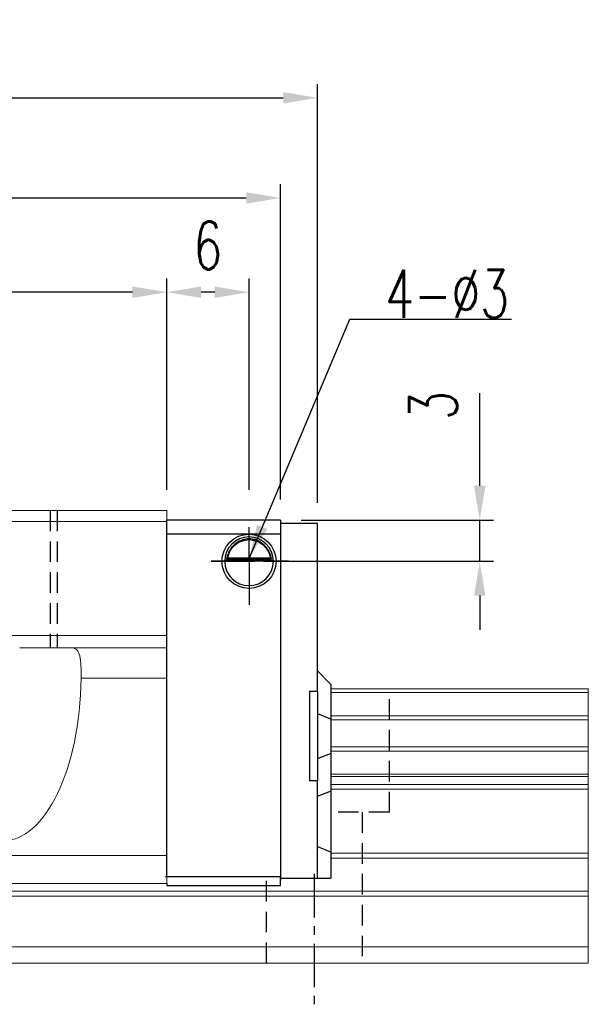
# Model space of a CAD drawing. Header units: millimetres. Extents: x 0 to 264, y 297 to 404.
# Tile 49 of 49: x 223 to 264, y 318 to 390. Entities that reach past the tile are written whole.
import ezdxf

# ---------------------------------------------------------------- set-up
doc = ezdxf.new("R2010")
doc.units = ezdxf.units.MM
doc.header["$PDSIZE"] = -1
doc.linetypes.add('CENTER', pattern=[10.16, 6.35, -1.27, 1.27, -1.27])
doc.linetypes.add('DASHED', pattern=[0.75, 0.5, -0.25])
for name, color, linetype in [('2', 7, 'Continuous'), ('CL', 1, 'CENTER'), ('DIM', 4, 'Continuous'), ('HID', 2, 'DASHED'), ('OUT', 3, 'Continuous')]:
    doc.layers.add(name, color=color, linetype=linetype)
doc.styles.add('DIM-7', font='SIMPLEX.shx', dxfattribs={"width": 0.7, "bigfont": 'chineset.shx'})
doc.dimstyles.new('CNS', dxfattribs={"dimtxt": 3.5, "dimasz": 2.5, "dimexe": 1, "dimexo": 1.5, "dimgap": 0.09, "dimtad": 0, "dimdsep": 46, "dimtxsty": 'DIM-7', "dimcen": 0.09, "dimclrd": 1, "dimclre": 1, "dimclrt": 4, "dimadec": 0, "dimazin": 0, "dimtfac": 1, "dimtix": 1, "dimtmove": 2, "dimatfit": 3, "dimfxl": 1, "dimtvp": 0.971429, "dimtolj": 1, "dimarcsym": 0})

# ---------------------------------------------------------------- blocks, each defined once
blk = doc.blocks.new('*D11')
at = {"layer": 'DEFPOINTS', "color": 0, "transparency": 16777216}
for p in [(174.457, 369.687), (174.457, 353.772), (233.457, 353.772)]:
    blk.add_point(p, dxfattribs=at)
at = {"layer": 'DIM', "color": 7, "lineweight": -2, "transparency": 16777216}
for p, q in [((174.457, 355.272), (174.457, 370.687)), ((233.457, 355.272), (233.457, 370.687)), ((230.957, 369.687), (176.957, 369.687))]:
    blk.add_line(p, q, dxfattribs=at)
at = {"layer": 'DIM', "color": 7, "transparency": 16777216}
for points in [[(176.957, 370.104), (176.957, 369.27), (174.457, 369.687)], [(230.957, 370.104), (230.957, 369.27), (233.457, 369.687)]]:
    blk.add_solid(points, dxfattribs=at)
at = {"layer": 'DIM', "color": 7, "transparency": 16777216, "insert": (203.957, 373.087), "char_height": 3.5, "attachment_point": 5, "style": 'DIM-7'}
blk.add_mtext('\\A1;59', dxfattribs=at)
blk = doc.blocks.new('*D5')
at = {"layer": 'DEFPOINTS', "color": 0, "transparency": 16777216}
for p in [(244.457, 383.858), (163.457, 352.675), (244.457, 352.822)]:
    blk.add_point(p, dxfattribs=at)
at = {"layer": 'DIM', "color": 7, "lineweight": -2, "transparency": 16777216}
for p, q in [((163.457, 354.175), (163.457, 384.858)), ((244.457, 354.322), (244.457, 384.858)), ((165.957, 383.858), (241.957, 383.858))]:
    blk.add_line(p, q, dxfattribs=at)
at = {"layer": 'DIM', "color": 7, "transparency": 16777216}
for points in [[(165.957, 384.274), (165.957, 383.441), (163.457, 383.858)], [(241.957, 384.274), (241.957, 383.441), (244.457, 383.858)]]:
    blk.add_solid(points, dxfattribs=at)
at = {"layer": 'DIM', "color": 7, "transparency": 16777216, "insert": (203.957, 387.258), "char_height": 3.5, "attachment_point": 5, "style": 'DIM-7'}
blk.add_mtext('\\A1;81', dxfattribs=at)
blk = doc.blocks.new('*D12')
at = {"layer": 'DEFPOINTS', "color": 0, "transparency": 16777216}
for p in [(241.757, 353.072), (239.457, 350.072), (256.284, 350.072)]:
    blk.add_point(p, dxfattribs=at)
at = {"layer": 'DIM', "color": 7, "lineweight": -2, "transparency": 16777216}
for p, q in [((256.284, 355.572), (256.284, 362.335)), ((243.257, 353.072), (257.284, 353.072)), ((256.284, 350.072), (256.284, 353.072)), ((240.957, 350.072), (257.284, 350.072)), ((256.284, 347.572), (256.284, 345.072))]:
    blk.add_line(p, q, dxfattribs=at)
at = {"layer": 'DIM', "color": 7, "transparency": 16777216}
for points in [[(255.867, 355.572), (256.701, 355.572), (256.284, 353.072)], [(255.867, 347.572), (256.701, 347.572), (256.284, 350.072)]]:
    blk.add_solid(points, dxfattribs=at)
at = {"layer": 'DIM', "color": 7, "transparency": 16777216, "insert": (252.884, 361.429), "char_height": 3.5, "attachment_point": 5, "rotation": 90, "style": 'DIM-7'}
blk.add_mtext('\\A1;3', dxfattribs=at)
blk = doc.blocks.new('*D13')
at = {"layer": 'DEFPOINTS', "color": 0, "transparency": 16777216}
for p in [(233.457, 369.687), (233.457, 353.772), (239.457, 353.772)]:
    blk.add_point(p, dxfattribs=at)
at = {"layer": 'DIM', "color": 7, "lineweight": -2, "transparency": 16777216}
for p, q in [((233.457, 355.272), (233.457, 370.687)), ((239.457, 355.272), (239.457, 370.687)), ((236.957, 369.687), (235.957, 369.687))]:
    blk.add_line(p, q, dxfattribs=at)
at = {"layer": 'DIM', "color": 7, "transparency": 16777216}
for points in [[(235.957, 370.104), (235.957, 369.27), (233.457, 369.687)], [(236.957, 370.104), (236.957, 369.27), (239.457, 369.687)]]:
    blk.add_solid(points, dxfattribs=at)
at = {"layer": 'DIM', "color": 7, "transparency": 16777216, "insert": (236.457, 373.087), "char_height": 3.5, "attachment_point": 5, "style": 'DIM-7'}
blk.add_mtext('\\A1;6', dxfattribs=at)
blk = doc.blocks.new('*D19')
at = {"layer": 'DEFPOINTS', "color": 0, "transparency": 16777216}
for p in [(241.757, 376.558), (166.157, 353.072), (241.757, 353.072)]:
    blk.add_point(p, dxfattribs=at)
at = {"layer": 'DIM', "color": 7, "lineweight": -2, "transparency": 16777216}
for p, q in [((166.157, 354.572), (166.157, 377.558)), ((241.757, 354.572), (241.757, 377.558)), ((168.657, 376.558), (239.257, 376.558))]:
    blk.add_line(p, q, dxfattribs=at)
at = {"layer": 'DIM', "color": 7, "transparency": 16777216}
for points in [[(168.657, 376.974), (168.657, 376.141), (166.157, 376.558)], [(239.257, 376.974), (239.257, 376.141), (241.757, 376.558)]]:
    blk.add_solid(points, dxfattribs=at)
at = {"layer": 'DIM', "color": 7, "transparency": 16777216, "insert": (203.957, 379.958), "char_height": 3.5, "attachment_point": 5, "style": 'DIM-7'}
blk.add_mtext('\\A1;75.6', dxfattribs=at)

msp = doc.modelspace()

# ---------------------------------------------------------------- linework, layer by layer
at = {"layer": '2', "color": 0, "linetype": 'Continuous'}
for p, q in [((233.457, 327.072), (233.457, 353.072)), ((241.757, 353.072), (233.458, 353.072)), ((241.757, 353.072), (241.757, 352.072)), ((241.757, 352.822), (241.757, 352.675)), ((244.457, 352.822), (241.757, 352.822)), ((241.757, 352.822), (241.757, 351.322)), ((241.757, 352.675), (241.757, 351.468)), ((244.457, 352.675), (244.457, 352.822)), ((244.457, 351.468), (244.457, 352.675)), ((233.457, 352.072), (241.757, 352.072)), ((241.757, 352.072), (241.757, 327.072)), ((241.757, 351.468), (241.757, 351.115)), ((241.757, 351.322), (241.757, 328.322)), ((241.757, 351.115), (241.757, 328.529)), ((244.457, 351.115), (244.457, 351.468)), ((244.457, 340.571), (244.457, 351.115)), ((237.902, 350.322), (241.012, 350.322)), ((241.232, 350.122), (237.683, 350.122)), ((237.826, 350.255), (241.089, 350.255)), ((233.457, 348.172), (233.457, 348.422)), ((244.457, 342.072), (245.407, 341.122)), ((245.457, 341.072), (245.407, 341.122)), ((245.457, 338.568), (245.457, 341.072)), ((243.857, 340.571), (243.857, 334.071)), ((244.457, 340.571), (243.857, 340.571)), ((244.457, 340.571), (244.457, 334.071)), ((244.457, 338.962), (245.407, 338.587)), ((245.457, 338.568), (245.407, 338.587)), ((245.457, 336.075), (245.457, 338.568)), ((244.457, 335.681), (245.407, 336.056)), ((245.457, 336.075), (245.407, 336.056)), ((245.457, 333.341), (245.457, 336.075)), ((244.457, 334.071), (243.857, 334.071)), ((244.457, 328.529), (244.457, 334.071)), ((244.457, 332.947), (245.407, 333.321)), ((245.457, 333.341), (245.407, 333.321)), ((245.457, 328.862), (245.457, 333.341)), ((244.457, 329.276), (245.407, 328.883)), ((245.457, 328.862), (245.407, 328.883)), ((245.457, 326.972), (245.457, 328.862)), ((241.757, 328.529), (241.757, 328.175)), ((241.757, 328.322), (241.757, 326.822)), ((241.757, 328.175), (241.757, 327.118)), ((244.457, 328.175), (244.457, 328.529)), ((244.457, 327.118), (244.457, 328.175)), ((241.757, 327.072), (233.377, 327.072)), ((241.757, 326.972), (241.757, 327.118)), ((241.757, 326.572), (241.757, 327.072)), ((241.757, 326.972), (244.457, 326.972)), ((244.457, 326.972), (244.457, 327.118)), ((244.457, 326.972), (245.407, 326.972)), ((245.457, 326.972), (245.407, 326.972)), ((233.457, 326.572), (233.457, 326.437)), ((233.457, 326.437), (241.757, 326.437)), ((233.457, 326.437), (241.757, 326.437)), ((241.757, 326.437), (241.757, 326.572)), ((241.757, 326.437), (241.757, 326.572))]:
    msp.add_line(p, q, dxfattribs=at)
at = {"layer": '2', "color": 0, "linetype": 'Continuous', "extrusion": (0, 0, -1)}
for radius, start, end in [(1.975, 270, 90), (1.975, 90, 270), (1.575, 9.1332, 90), (1.575, 90, 170.8668)]:
    msp.add_arc((-239.457, 350.072), radius, start, end, dxfattribs=at)
at = {"layer": '2', "color": 0, "linetype": 'Continuous'}
for start, end in [(90, 270), (270, 90)]:
    msp.add_arc((239.457, 350.072), 1.775, start, end, dxfattribs=at)
for points, knots in [([(239.457, 351.703), (239.306, 351.703), (239.154, 351.679), (238.836, 351.583), (238.671, 351.499), (238.4, 351.301), (238.287, 351.19), (238.115, 350.971), (238.048, 350.864), (237.942, 350.65), (237.901, 350.54), (237.852, 350.374), (237.837, 350.311), (237.826, 350.255)], [0, 0, 0, 0, 0.183798, 0.183798, 0.410489, 0.410489, 0.600027, 0.600027, 0.749109, 0.749109, 0.899192, 0.899192, 1, 1, 1, 1]), ([(241.089, 350.255), (241.073, 350.331), (241.051, 350.42), (240.988, 350.61), (240.945, 350.712), (240.84, 350.907), (240.777, 351.004), (240.605, 351.215), (240.486, 351.326), (240.227, 351.506), (240.082, 351.579), (239.78, 351.676), (239.618, 351.703), (239.457, 351.703)], [0, 0, 0, 0, 0.137686, 0.137686, 0.275472, 0.275472, 0.412356, 0.412356, 0.606431, 0.606431, 0.804639, 0.804639, 1, 1, 1, 1])]:
    msp.add_open_spline(points, degree=3, knots=knots, dxfattribs=at)
for points in [[(237.902, 350.322), (237.877, 350.3), (237.851, 350.277), (237.826, 350.255)], [(241.089, 350.255), (241.064, 350.277), (241.038, 350.3), (241.012, 350.322)]]:
    msp.add_open_spline(points, degree=3, dxfattribs=at)
at = {"layer": 'CL', "color": 0, "ltscale": 0.5}
for p, q in [((239.457, 350.072), (239.457, 352.549)), ((239.457, 350.072), (236.691, 350.072)), ((236.691, 350.072), (242.334, 350.072)), ((242.334, 350.072), (239.457, 350.072)), ((239.457, 350.072), (239.457, 346.756)), ((244.204, 327.272), (244.204, 317.772))]:
    msp.add_line(p, q, dxfattribs=at)
at = {"layer": 'HID', "color": 0, "ltscale": 3}
for p, q in [((224.957, 353.772), (224.957, 343.772)), ((225.457, 353.772), (225.457, 343.772)), ((249.704, 331.772), (249.704, 340.772)), ((249.704, 331.772), (245.457, 331.772)), ((247.704, 331.772), (247.704, 320.772)), ((240.704, 326.772), (240.704, 320.772))]:
    msp.add_line(p, q, dxfattribs=at)
at = {"layer": 'OUT', "color": 0, "linetype": 'Continuous', "lineweight": 15}
for p, q in [((233.457, 353.772), (215.857, 353.772)), ((233.457, 352.972), (233.457, 353.772)), ((233.457, 352.972), (215.857, 352.972)), ((233.457, 344.672), (233.457, 352.972)), ((233.457, 344.671), (215.857, 344.671)), ((233.457, 343.771), (233.457, 344.671)), ((233.457, 343.772), (222.73, 343.772)), ((233.457, 341.548), (233.457, 343.772)), ((233.457, 341.551), (227.207, 341.551)), ((233.457, 328.622), (233.457, 341.548)), ((264.204, 340.772), (245.457, 340.772)), ((264.204, 340.516), (245.457, 340.516)), ((264.204, 340.772), (264.204, 320.772)), ((264.204, 338.806), (245.457, 338.806)), ((264.204, 338.512), (245.457, 338.512)), ((264.204, 336.531), (245.457, 336.531)), ((264.204, 336.237), (245.457, 336.237)), ((264.204, 334.557), (245.457, 334.557)), ((264.204, 334.392), (245.457, 334.392)), ((264.204, 333.798), (245.457, 333.798)), ((264.204, 333.445), (245.457, 333.445)), ((264.204, 328.779), (245.457, 328.779)), ((233.457, 328.622), (174.457, 328.622)), ((233.457, 326.572), (233.457, 328.622)), ((264.204, 328.425), (245.457, 328.425)), ((264.204, 326.018), (145.804, 326.018)), ((233.457, 326.572), (174.457, 326.572)), ((264.204, 325.665), (145.749, 325.665)), ((264.204, 321.972), (144.627, 321.972)), ((264.204, 320.772), (104.204, 320.772))]:
    msp.add_line(p, q, dxfattribs=at)
msp.add_ellipse((221.457, 341.735), major_axis=(0, 12.064), ratio=0.476606, start_param=1.58603, end_param=4.697108, dxfattribs=at)
msp.add_open_spline([(227.207, 341.547), (227.208, 341.86), (227.209, 342.486), (227.142, 343.207), (226.933, 343.652), (226.665, 343.767), (226.491, 343.771), (226.467, 343.772)], degree=3, knots=[0, 0, 0, 0, 0.246313, 0.492876, 0.731926, 0.962634, 1, 1, 1, 1], dxfattribs=at)

# ---------------------------------------------------------------- texts
at = {"layer": 'DIM', "color": 0, "insert": (249.392, 367.812), "char_height": 3.5, "attachment_point": 7, "style": 'DIM-7'}
msp.add_mtext('\\A1;4-%%C3', dxfattribs=at)

# ---------------------------------------------------------------- dimensions: what is measured, and where the dimension line sits
at = {"layer": 'DIM', "color": 0}
for base, p1, p2, picture, middle in [((244.457, 383.858), (163.457, 352.675), (244.457, 352.822), '*D5', (203.957, 387.258)), ((241.757, 376.558), (166.157, 353.072), (241.757, 353.072), '*D19', (203.957, 379.958)), ((174.457, 369.687), (233.457, 353.772), (174.457, 353.772), '*D11', (203.957, 373.087)), ((233.457, 369.687), (239.457, 353.772), (233.457, 353.772), '*D13', (236.457, 373.087))]:
    dim = msp.add_linear_dim(base=base, p1=p1, p2=p2, dimstyle='CNS', override={"dimclrd": 7, "dimclre": 7, "dimclrt": 7}, dxfattribs=at)
    dim.commit()
    dim.dimension.update_dxf_attribs({"geometry": picture, "text_midpoint": middle})
dim = msp.add_linear_dim(base=(256.284, 350.072), p1=(241.757, 353.072), p2=(239.457, 350.072), angle=90, dimstyle='CNS', override={"dimclrd": 7, "dimclre": 7, "dimclrt": 7, "dimtmove": 0}, dxfattribs=at)
dim.commit()
dim.dimension.update_dxf_attribs({"geometry": '*D12', "text_midpoint": (256.284, 361.429), "dimtype": 160})

# ---------------------------------------------------------------- leaders
at = {"layer": 'DIM', "color": 0, "annotation_type": 0, "has_hookline": 1, "hookline_direction": 0, "text_width": 9.217}
msp.add_leader([(239.457, 350.272), (246.802, 367.722), (249.302, 367.722)], dimstyle='CNS', override={"dimgap": 0.09, "dimtad": 1, "dimclrd": 7, "dimclre": 4}, dxfattribs=at)

doc.saveas('drawing.dxf')
